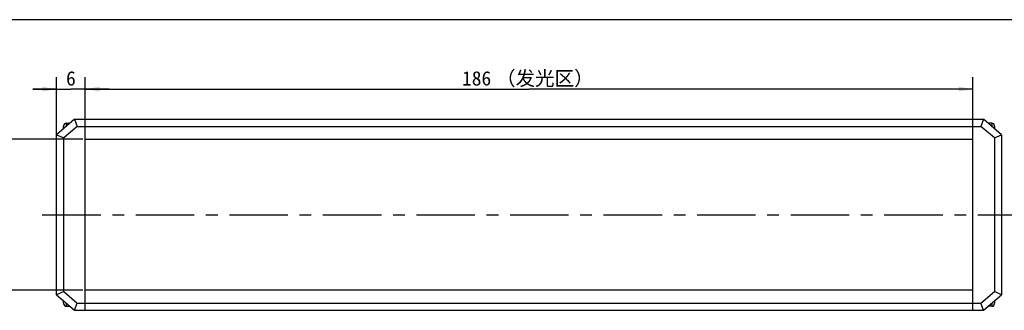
# Model space of a CAD drawing. Header units: millimetres. Extents: x 97 to 568, y 168 to 377.
# Tile 4 of 5: x 204 to 411, y 316 to 377. Entities that reach past the tile are written whole.
import ezdxf
from ezdxf.enums import TextEntityAlignment as Align

# ---------------------------------------------------------------- set-up
doc = ezdxf.new("R2010")
doc.units = ezdxf.units.MM
doc.header["$LTSCALE"] = 32.67
doc.linetypes.add('CENTER', pattern=[0.6, 0.375, -0.075, 0.075, -0.075])
doc.layers.get('0').update_dxf_attribs({"linetype": 'CONTINUOUS'})
for name, color, linetype in [('00_COMPONENTS', 7, 'CONTINUOUS'), ('03_ALL_AXES', 7, 'CONTINUOUS'), ('51__DRAFT_DIMS', 7, 'CONTINUOUS')]:
    doc.layers.add(name, color=color, linetype=linetype)
doc.styles.get("Standard").update_dxf_attribs({"font": 'simfang.ttf'})
doc.dimstyles.new('DIMSTYLE_1', dxfattribs={"dimtxt": 3, "dimasz": 3, "dimexe": 2.5, "dimexo": 0.5, "dimgap": 0.75, "dimtad": 1, "dimdsep": 46, "dimtxsty": 'STANDARD', "dimblk": '_FILLED', "dimblk1": '_FILLED', "dimblk2": '_FILLED', "dimcen": 0.09, "dimclrt": 3, "dimazin": 2, "dimtp": 0.3, "dimtm": 0.3, "dimtfac": 1, "dimtofl": 0, "dimtmove": 0, "dimatfit": 3, "dimldrblk": '_FILLED', "dimfxl": 1, "dimtolj": 1, "dimarcsym": 0})
doc.dimstyles.new('DIMSTYLE_2', dxfattribs={"dimtxt": 3, "dimasz": 3, "dimexe": 2.5, "dimexo": 0.5, "dimgap": 0.75, "dimtad": 1, "dimdsep": 46, "dimtxsty": 'STANDARD', "dimblk": '_FILLED', "dimblk1": '_FILLED', "dimblk2": '_FILLED', "dimcen": 0.09, "dimclrt": 3, "dimazin": 2, "dimtp": 0.5, "dimtm": 0.5, "dimtfac": 1, "dimtofl": 0, "dimtmove": 0, "dimatfit": 3, "dimldrblk": '_FILLED', "dimfxl": 1, "dimtolj": 1, "dimarcsym": 0})
doc.dimstyles.new('DIMSTYLE_4', dxfattribs={"dimtxt": 3, "dimasz": 3, "dimexe": 2.5, "dimexo": 0.5, "dimgap": 0.75, "dimtad": 1, "dimdsep": 46, "dimtxsty": 'STANDARD', "dimblk": '_FILLED', "dimblk1": '_FILLED', "dimblk2": '_FILLED', "dimcen": 0.09, "dimclrt": 3, "dimazin": 2, "dimtp": 0.1, "dimtm": 0.1, "dimtfac": 1, "dimtofl": 0, "dimtmove": 0, "dimatfit": 3, "dimldrblk": '_FILLED', "dimfxl": 1, "dimtolj": 1, "dimarcsym": 0})

# ---------------------------------------------------------------- blocks, each defined once
blk = doc.blocks.new('_FILLED')
at = {"color": 0, "linetype": 'ByBlock'}
blk.add_solid([(0, 0), (-1, 0.167), (-1, -0.167)], dxfattribs=at)
blk = doc.blocks.new('*D1')
at = {"layer": '51__DRAFT_DIMS', "color": 4, "transparency": 16777216}
for p, q in [((217.48, 351.93), (195.77, 351.93)), ((198.27, 351.93), (198.27, 336.13)), ((198.27, 320.33), (198.27, 336.13)), ((217.48, 320.33), (195.77, 320.33))]:
    blk.add_line(p, q, dxfattribs=at)
at = {"layer": '51__DRAFT_DIMS', "color": 4, "transparency": 16777216, "xscale": 3, "yscale": 3, "zscale": 3}
for p, rotation in [((198.27, 351.93), 90), ((198.27, 320.33), 270)]:
    blk.add_blockref('_FILLED', p, dxfattribs=dict(at, rotation=rotation))
at = {"layer": '51__DRAFT_DIMS', "color": 3, "transparency": 16777216}
for s, p in [('（发光区）', (197.52, 340.53)), ('31.6', (197.52, 325.14))]:
    blk.add_text(s, height=3, rotation=90, dxfattribs=at).set_placement(p, align=Align.CENTER)
blk = doc.blocks.new('*D2')
at = {"layer": '51__DRAFT_DIMS', "color": 4, "transparency": 16777216}
for p, q in [((217.98, 355.13), (217.98, 364.92)), ((403.98, 355.13), (403.98, 364.92)), ((217.98, 362.42), (310.98, 362.42)), ((403.98, 362.42), (310.98, 362.42))]:
    blk.add_line(p, q, dxfattribs=at)
at = {"layer": '51__DRAFT_DIMS', "color": 4, "transparency": 16777216, "xscale": 3, "yscale": 3, "zscale": 3, "rotation": 180}
blk.add_blockref('_FILLED', (217.98, 362.42), dxfattribs=at)
at = {"layer": '51__DRAFT_DIMS', "color": 4, "transparency": 16777216, "xscale": 3, "yscale": 3, "zscale": 3}
blk.add_blockref('_FILLED', (403.98, 362.42), dxfattribs=at)
at = {"layer": '51__DRAFT_DIMS', "color": 3, "transparency": 16777216}
for s, p in [('186', (299.99, 363.17)), ('（发光区）', (314.28, 363.17))]:
    blk.add_text(s, height=3, dxfattribs=at).set_placement(p, align=Align.CENTER)
blk = doc.blocks.new('*D11')
at = {"layer": '51__DRAFT_DIMS', "color": 4, "transparency": 16777216}
for p, q in [((211.98, 347.77), (211.98, 364.92)), ((217.98, 355.13), (217.98, 364.92)), ((211.98, 362.42), (206.98, 362.42)), ((206.98, 362.42), (214.98, 362.42)), ((222.98, 362.42), (214.98, 362.42)), ((217.98, 362.42), (222.98, 362.42))]:
    blk.add_line(p, q, dxfattribs=at)
at = {"layer": '51__DRAFT_DIMS', "color": 4, "transparency": 16777216, "xscale": 3, "yscale": 3, "zscale": 3}
blk.add_blockref('_FILLED', (211.98, 362.42), dxfattribs=at)
at = {"layer": '51__DRAFT_DIMS', "color": 4, "transparency": 16777216, "xscale": 3, "yscale": 3, "zscale": 3, "rotation": 180}
blk.add_blockref('_FILLED', (217.98, 362.42), dxfattribs=at)
at = {"layer": '51__DRAFT_DIMS', "color": 3, "transparency": 16777216}
blk.add_text('6', height=3, dxfattribs=at).set_placement((214.98, 363.17), align=Align.CENTER)

msp = doc.modelspace()

# ---------------------------------------------------------------- linework, layer by layer
at = {"color": 7}
msp.add_line((568.21426, 376.94513), (96.98622, 376.94513), dxfattribs=at)
at = {"layer": '00_COMPONENTS', "color": 7}
for p, q in [((215.73026, 356.1256), (211.98026, 352.8756)), ((214.03026, 355.2756), (214.73026, 355.2756)), ((214.73026, 355.26145), (214.73026, 355.26977)), ((215.73026, 356.1256), (216.28981, 354.6256)), ((215.73026, 356.1256), (406.23026, 356.1256)), ((217.98026, 316.1256), (217.98026, 356.1256)), ((403.98026, 316.1256), (403.98026, 356.1256)), ((406.23026, 356.1256), (405.67071, 354.6256)), ((409.98026, 352.8756), (406.23026, 356.1256)), ((407.93026, 355.2756), (407.23026, 355.2756)), ((407.23026, 355.26977), (407.23026, 355.25894)), ((211.98026, 319.3756), (211.98026, 352.8756)), ((211.98026, 352.8756), (213.48026, 352.19066)), ((213.43026, 354.13227), (213.43026, 354.64541)), ((213.43231, 354.72524), (213.43524, 354.72473)), ((216.28981, 354.6256), (213.48026, 352.19066)), ((216.28981, 354.6256), (405.67071, 354.6256)), ((408.48026, 352.19066), (405.67071, 354.6256)), ((408.48026, 352.19066), (409.98026, 352.8756)), ((408.52527, 354.72473), (408.5282, 354.72524)), ((408.53026, 354.64541), (408.53026, 354.13227)), ((409.98026, 352.8756), (409.98026, 319.3756)), ((213.48026, 320.06055), (213.48026, 352.19066)), ((217.98026, 351.9256), (403.98026, 351.9256)), ((408.48026, 352.19066), (408.48026, 320.06055)), ((213.48026, 320.06055), (211.98026, 319.3756)), ((213.48026, 320.06055), (216.28981, 317.6256)), ((403.98026, 320.3256), (217.98026, 320.3256)), ((405.67071, 317.6256), (408.48026, 320.06055)), ((409.98026, 319.3756), (408.48026, 320.06055)), ((211.98026, 319.3756), (215.73026, 316.1256)), ((213.43026, 317.6058), (213.43026, 318.11894)), ((406.23026, 316.1256), (409.98026, 319.3756)), ((408.53026, 318.11894), (408.53026, 317.6058)), ((213.43524, 317.52648), (213.43231, 317.52597)), ((214.03026, 316.9756), (214.73026, 316.9756)), ((214.73026, 316.98976), (214.73026, 316.98144)), ((215.73026, 316.1256), (216.28981, 317.6256)), ((215.73026, 316.1256), (406.23026, 316.1256)), ((216.28981, 317.6256), (405.67071, 317.6256)), ((406.23026, 316.1256), (405.67071, 317.6256)), ((407.23026, 316.98144), (407.23026, 316.99227)), ((407.93026, 316.9756), (407.23026, 316.9756)), ((408.5282, 317.52597), (408.52527, 317.52648))]:
    msp.add_line(p, q, dxfattribs=at)
at = {"layer": '00_COMPONENTS', "color": 4}
for p, q in [((214.03026, 354.65227), (214.03026, 355.2756)), ((407.93026, 355.2756), (407.93026, 354.65227)), ((214.03026, 316.9756), (214.03026, 317.59894)), ((407.93026, 317.59894), (407.93026, 316.9756))]:
    msp.add_line(p, q, dxfattribs=at)
at = {"layer": '00_COMPONENTS', "color": 7}
for centre, radius, start, end in [((214.03026, 354.6756), 0.6, 90, 175.2545596), ((407.93026, 354.6756), 0.6, 4.7454404, 90), ((214.06287, 354.64545), 0.63261, 172.8013105, 180.0040207), ((214.06556, 354.64541), 0.6353, 178.8008675, 180.0001349), ((214.06439, 354.64543), 0.63413, 177.6016855, 178.8009), ((214.0615, 354.64558), 0.63123, 175.1993347, 176.4010845), ((214.06042, 354.64567), 0.63015, 173.996245, 175.1993685), ((214.05893, 354.64583), 0.62865, 172.7904501, 173.9962782), ((407.89765, 354.64545), 0.63261, 359.9959793, 7.1986895), ((407.90159, 354.64583), 0.62865, 6.0037218, 7.2095499), ((407.9001, 354.64567), 0.63015, 4.8006315, 6.003755), ((407.89902, 354.64558), 0.63123, 3.5989155, 4.8006653), ((407.89612, 354.64543), 0.63413, 1.1991, 2.3983145), ((407.89496, 354.64541), 0.6353, 359.9998651, 1.1991325), ((214.06555, 317.6058), 0.6353, 179.9998646, 181.2066472), ((214.06287, 317.60576), 0.63261, 179.9959793, 187.1986895), ((214.06438, 317.60577), 0.63413, 181.2066145, 182.4103621), ((214.06148, 317.60563), 0.63122, 183.612499, 184.8127652), ((214.03026, 317.5756), 0.6, 184.7454404, 270), ((214.0604, 317.60553), 0.63014, 184.812733, 186.0113361), ((214.05892, 317.60538), 0.62865, 186.0113051, 187.2095546), ((407.93026, 317.5756), 0.6, 270, 355.2545596), ((407.89765, 317.60576), 0.63261, 352.8013105, 0.0040207), ((407.90159, 317.60538), 0.62865, 352.7904454, 353.9886949), ((407.90011, 317.60553), 0.63014, 353.9886639, 355.187267), ((407.89904, 317.60563), 0.63122, 355.1872348, 356.387501), ((407.89613, 317.60577), 0.63413, 357.5896379, 358.7933855), ((407.89496, 317.6058), 0.6353, 358.7933528, 0.0001354)]:
    msp.add_arc(centre, radius, start, end, dxfattribs=at)
at = {"layer": '03_ALL_AXES', "color": 1, "linetype": 'CENTER'}
msp.add_line((208.98026, 336.1256), (414.58847, 336.1256), dxfattribs=at)

# ---------------------------------------------------------------- dimensions: what is measured, and where the dimension line sits
at = {"layer": '51__DRAFT_DIMS', "color": 4}
dim = msp.add_linear_dim(base=(211.98026, 362.41988), p1=(217.98026, 354.6256), p2=(211.98026, 347.26633), angle=180, dimstyle='DIMSTYLE_4', dxfattribs=at)
dim.commit()
dim.dimension.update_dxf_attribs({"geometry": '*D11', "text_midpoint": (214.95096, 362.41988), "dimtype": 160})
dim = msp.add_linear_dim(base=(403.98026, 362.41988), p1=(217.98026, 354.6256), p2=(403.98026, 354.6256), text='<>（发光区）', dimstyle='DIMSTYLE_2', dxfattribs=at)
dim.commit()
dim.dimension.update_dxf_attribs({"geometry": '*D2', "text_midpoint": (310.98026, 362.41988), "dimtype": 160})
dim = msp.add_linear_dim(base=(198.26696, 320.3256), p1=(217.98026, 351.9256), p2=(217.98026, 320.3256), angle=270, text='<>（发光区）', dimstyle='DIMSTYLE_1', dxfattribs=at)
dim.commit()
dim.dimension.update_dxf_attribs({"geometry": '*D1', "text_midpoint": (198.26696, 336.1256), "dimtype": 160})

doc.saveas('drawing.dxf')
